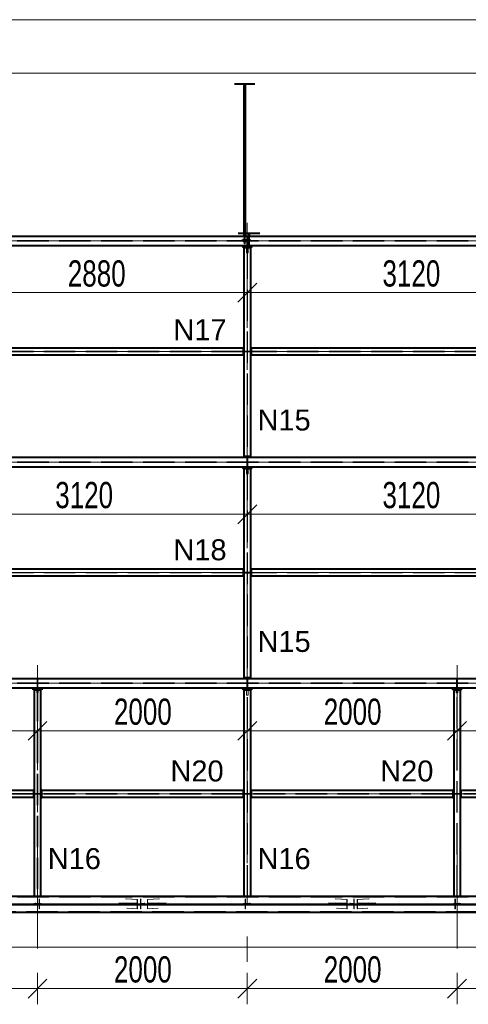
# Model space of a CAD drawing. Header units: metres. Extents: x 217 to 322, y -6 to 53.
# Tile 23 of 39: x 247 to 251, y 38 to 47. Entities that reach past the tile are written whole.
import ezdxf

# ---------------------------------------------------------------- set-up
doc = ezdxf.new("R2010")
doc.units = ezdxf.units.M
for name, pattern in [('__RA_15', [1.7, 1, -0.3, 0.1, -0.3]), ('__RA_2', [0.4, 0.3, -0.1]), ('__RA_4', [0.6, 0.3, -0.1, 0, -0.1, 0, -0.1])]:
    doc.linetypes.add(name, pattern=pattern)
for name, color, linetype, lineweight in [('OSY', 204, '__RA_15', 13), ('POPIS', 7, 'Continuous', 13), ('Standard', 7, 'Continuous', 40), ('VYZTUZ', 11, 'Continuous', 50)]:
    doc.layers.add(name, color=color, linetype=linetype, lineweight=lineweight)
doc.styles.add('ARIAL', font='ARIAL.TTF')

msp = doc.modelspace()

# ---------------------------------------------------------------- linework, layer by layer
at = {"layer": 'OSY', "color": 204, "linetype": 'Continuous', "lineweight": 13}
for p, q in [((223.0094, 47.3405), (268.4574, 47.3405)), ((223.0094, 45.2328), (268.4574, 45.2328)), ((227.8694, 44.179), (266.4974, 44.179)), ((223.0094, 43.1251), (268.4574, 43.1251)), ((227.8694, 42.0713), (266.4974, 42.0713)), ((223.0094, 41.0174), (268.4574, 41.0174)), ((227.8694, 39.9636), (266.4974, 39.9636)), ((223.0094, 38.9097), (268.4574, 38.9097))]:
    msp.add_line(p, q, dxfattribs=at)
at = {"layer": 'OSY', "color": 204, "linetype": '__RA_15', "lineweight": 13}
for p, q in [((249.0971, 45.4037), (249.0971, 38.3637)), ((247.0971, 41.1883), (247.0971, 38.3637)), ((251.0971, 41.1883), (251.0971, 38.3637))]:
    msp.add_line(p, q, dxfattribs=at)
at = {"layer": 'Standard', "color": 1, "linetype": '__RA_4', "lineweight": 40}
for p, q in [((248.9755, 46.7305), (249.1645, 46.7305)), ((248.9797, 46.7305), (249.1688, 46.7305)), ((249.0279, 46.7305), (249.1062, 46.7305)), ((249.0381, 46.7305), (249.1164, 46.7305)), ((249.0111, 45.3056), (249.2171, 45.3056))]:
    msp.add_line(p, q, dxfattribs=at)
at = {"layer": 'Standard', "color": 1, "linetype": 'Continuous', "lineweight": 40}
for p, q in [((249.0661, 45.2778), (249.0661, 46.7305)), ((249.0679, 45.2778), (249.0679, 46.7305)), ((249.0721, 45.2778), (249.0721, 46.7305)), ((249.0764, 45.2778), (249.0764, 46.7305)), ((249.0781, 46.7305), (249.0781, 45.2778)), ((246.1031, 45.2778), (252.0911, 45.2778)), ((249.1111, 45.3056), (249.1111, 45.2986)), ((249.1111, 45.2986), (249.1111, 45.2778)), ((249.1171, 45.2986), (249.1111, 45.2986)), ((249.1171, 45.3056), (249.1171, 45.2986)), ((249.1171, 45.2778), (249.1171, 45.2986)), ((246.1031, 45.1878), (252.0911, 45.1878)), ((249.0471, 45.1798), (249.0471, 45.1878)), ((249.0471, 45.1798), (249.1471, 45.1798)), ((249.0549, 45.1798), (249.0549, 45.1748)), ((249.0549, 45.1748), (249.0899, 45.1748)), ((249.0651, 45.1698), (249.0651, 43.1781)), ((249.0651, 45.1698), (249.1291, 45.1698)), ((249.0899, 45.1748), (249.0899, 45.1698)), ((249.0949, 45.1698), (249.0949, 45.1798)), ((249.0993, 45.1798), (249.0993, 45.1698)), ((249.1043, 45.1698), (249.1043, 45.1748)), ((249.1043, 45.1748), (249.1393, 45.1748)), ((249.1111, 45.1748), (249.1111, 45.1711)), ((249.1111, 45.1711), (249.1171, 45.1711)), ((249.1171, 45.1711), (249.1171, 45.1748)), ((249.1291, 43.1781), (249.1291, 45.1698)), ((249.1393, 45.1748), (249.1393, 45.1798)), ((249.1471, 45.1878), (249.1471, 45.1798)), ((249.0571, 44.211), (246.2571, 44.211)), ((249.0571, 44.219), (249.0571, 44.211)), ((249.0571, 44.219), (249.0651, 44.219)), ((249.0571, 44.211), (249.0571, 44.147)), ((249.1291, 44.219), (249.1371, 44.219)), ((249.1371, 44.211), (249.1371, 44.219)), ((249.1371, 44.147), (249.1371, 44.211)), ((252.1771, 44.211), (249.1371, 44.211)), ((246.2571, 44.147), (249.0571, 44.147)), ((249.0571, 44.147), (249.0571, 44.139)), ((249.0651, 44.139), (249.0571, 44.139)), ((249.1371, 44.139), (249.1291, 44.139)), ((249.1371, 44.139), (249.1371, 44.147)), ((249.1371, 44.147), (252.1771, 44.147)), ((246.1031, 43.1701), (252.0911, 43.1701)), ((249.0571, 43.1701), (249.0571, 43.1781)), ((249.0651, 43.1781), (249.0571, 43.1781)), ((249.1291, 43.1781), (249.0651, 43.1781)), ((249.1371, 43.1781), (249.1291, 43.1781)), ((249.1371, 43.1781), (249.1371, 43.1701)), ((246.1031, 43.0801), (252.0911, 43.0801)), ((249.0471, 43.0721), (249.0471, 43.0801)), ((249.0471, 43.0721), (249.1471, 43.0721)), ((249.0549, 43.0721), (249.0549, 43.0671)), ((249.0549, 43.0671), (249.0899, 43.0671)), ((249.0899, 43.0671), (249.0899, 43.0621)), ((249.0949, 43.0621), (249.0949, 43.0721)), ((249.0993, 43.0721), (249.0993, 43.0621)), ((249.1043, 43.0621), (249.1043, 43.0671)), ((249.1043, 43.0671), (249.1393, 43.0671)), ((249.1393, 43.0671), (249.1393, 43.0721)), ((249.1471, 43.0801), (249.1471, 43.0721)), ((249.0651, 43.0621), (249.0651, 41.0704)), ((249.0651, 43.0621), (249.1291, 43.0621)), ((249.1291, 41.0704), (249.1291, 43.0621)), ((249.0571, 42.1033), (246.0171, 42.1033)), ((246.0171, 42.0393), (249.0571, 42.0393)), ((249.0571, 42.1113), (249.0571, 42.1033)), ((249.0571, 42.1113), (249.0651, 42.1113)), ((249.0571, 42.1033), (249.0571, 42.0393)), ((249.0571, 42.0393), (249.0571, 42.0313)), ((249.1291, 42.1113), (249.1371, 42.1113)), ((249.1371, 42.1033), (249.1371, 42.1113)), ((249.1371, 42.0393), (249.1371, 42.1033)), ((252.1771, 42.1033), (249.1371, 42.1033)), ((249.1371, 42.0313), (249.1371, 42.0393)), ((249.1371, 42.0393), (252.1771, 42.0393)), ((249.0651, 42.0313), (249.0571, 42.0313)), ((249.1371, 42.0313), (249.1291, 42.0313)), ((246.1031, 41.0624), (252.0911, 41.0624)), ((249.0571, 41.0624), (249.0571, 41.0704)), ((249.0651, 41.0704), (249.0571, 41.0704)), ((249.1291, 41.0704), (249.0651, 41.0704)), ((249.1371, 41.0704), (249.1291, 41.0704)), ((249.1371, 41.0704), (249.1371, 41.0624)), ((246.1031, 40.9724), (252.0911, 40.9724)), ((247.0471, 40.9644), (247.0471, 40.9724)), ((247.0471, 40.9644), (247.1471, 40.9644)), ((247.0549, 40.9644), (247.0549, 40.9594)), ((247.0549, 40.9594), (247.0899, 40.9594)), ((247.0651, 40.9544), (247.0651, 38.9847)), ((247.0651, 40.9544), (247.1291, 40.9544)), ((247.0899, 40.9594), (247.0899, 40.9544)), ((247.0949, 40.9544), (247.0949, 40.9644)), ((247.0993, 40.9644), (247.0993, 40.9544)), ((247.1043, 40.9544), (247.1043, 40.9594)), ((247.1043, 40.9594), (247.1393, 40.9594)), ((247.1291, 38.9847), (247.1291, 40.9544)), ((247.1393, 40.9594), (247.1393, 40.9644)), ((247.1471, 40.9724), (247.1471, 40.9644)), ((249.0471, 40.9644), (249.0471, 40.9724)), ((249.0471, 40.9644), (249.1471, 40.9644)), ((249.0549, 40.9644), (249.0549, 40.9594)), ((249.0549, 40.9594), (249.0899, 40.9594)), ((249.0651, 40.9544), (249.1291, 40.9544)), ((249.0651, 40.9544), (249.0651, 38.9847)), ((249.0899, 40.9594), (249.0899, 40.9544)), ((249.0949, 40.9544), (249.0949, 40.9644)), ((249.0993, 40.9644), (249.0993, 40.9544)), ((249.1043, 40.9544), (249.1043, 40.9594)), ((249.1043, 40.9594), (249.1393, 40.9594)), ((249.1291, 38.9847), (249.1291, 40.9544)), ((249.1393, 40.9594), (249.1393, 40.9644)), ((249.1471, 40.9724), (249.1471, 40.9644)), ((251.0471, 40.9644), (251.0471, 40.9724)), ((251.0471, 40.9644), (251.1471, 40.9644)), ((251.0549, 40.9644), (251.0549, 40.9594)), ((251.0549, 40.9594), (251.0899, 40.9594)), ((251.0651, 40.9544), (251.1291, 40.9544)), ((251.0651, 40.9544), (251.0651, 38.9847)), ((251.0899, 40.9594), (251.0899, 40.9544)), ((251.0949, 40.9544), (251.0949, 40.9644)), ((251.0993, 40.9644), (251.0993, 40.9544)), ((251.1043, 40.9544), (251.1043, 40.9594)), ((251.1043, 40.9594), (251.1393, 40.9594)), ((251.1291, 38.9847), (251.1291, 40.9544)), ((251.1393, 40.9594), (251.1393, 40.9644)), ((251.1471, 40.9724), (251.1471, 40.9644)), ((247.0571, 39.9956), (245.1371, 39.9956)), ((247.0571, 40.0036), (247.0571, 39.9956)), ((247.0571, 40.0036), (247.0651, 40.0036)), ((247.0571, 39.9956), (247.0571, 39.9316)), ((247.1291, 40.0036), (247.1371, 40.0036)), ((247.1371, 39.9956), (247.1371, 40.0036)), ((247.1371, 39.9316), (247.1371, 39.9956)), ((249.0571, 39.9956), (247.1371, 39.9956)), ((249.0571, 40.0036), (249.0571, 39.9956)), ((249.0571, 40.0036), (249.0651, 40.0036)), ((249.0571, 39.9956), (249.0571, 39.9316)), ((249.1291, 40.0036), (249.1371, 40.0036)), ((249.1371, 39.9956), (249.1371, 40.0036)), ((249.1371, 39.9316), (249.1371, 39.9956)), ((251.0571, 39.9956), (249.1371, 39.9956)), ((251.0571, 40.0036), (251.0571, 39.9956)), ((251.0571, 40.0036), (251.0651, 40.0036)), ((251.0571, 39.9956), (251.0571, 39.9316)), ((251.1291, 40.0036), (251.1371, 40.0036)), ((251.1371, 39.9956), (251.1371, 40.0036)), ((251.1371, 39.9316), (251.1371, 39.9956)), ((253.0571, 39.9956), (251.1371, 39.9956)), ((245.1371, 39.9316), (247.0571, 39.9316)), ((247.0571, 39.9316), (247.0571, 39.9236)), ((247.0651, 39.9236), (247.0571, 39.9236)), ((247.1371, 39.9236), (247.1291, 39.9236)), ((247.1371, 39.9236), (247.1371, 39.9316)), ((247.1371, 39.9316), (249.0571, 39.9316)), ((249.0571, 39.9316), (249.0571, 39.9236)), ((249.0651, 39.9236), (249.0571, 39.9236)), ((249.1371, 39.9236), (249.1291, 39.9236)), ((249.1371, 39.9236), (249.1371, 39.9316)), ((249.1371, 39.9316), (251.0571, 39.9316)), ((251.0571, 39.9316), (251.0571, 39.9236)), ((251.0651, 39.9236), (251.0571, 39.9236)), ((251.1371, 39.9236), (251.1291, 39.9236)), ((251.1371, 39.9236), (251.1371, 39.9316)), ((251.1371, 39.9316), (253.0571, 39.9316)), ((247.0651, 38.9847), (246.1031, 38.9847)), ((247.1291, 38.9847), (247.0651, 38.9847)), ((247.1291, 38.9847), (247.0651, 38.9847)), ((249.0651, 38.9847), (247.1291, 38.9847)), ((249.1291, 38.9847), (249.0651, 38.9847)), ((249.1291, 38.9847), (249.0651, 38.9847)), ((251.0651, 38.9847), (249.1291, 38.9847)), ((251.1291, 38.9847), (251.0651, 38.9847)), ((251.1291, 38.9847), (251.0651, 38.9847)), ((252.0911, 38.9847), (251.1291, 38.9847)), ((252.0911, 38.9097), (246.1031, 38.9097)), ((246.1031, 38.9097), (252.0911, 38.9097)), ((246.1031, 38.8347), (252.0911, 38.8347))]:
    msp.add_line(p, q, dxfattribs=at)
at = {"layer": 'Standard', "color": 136, "linetype": '__RA_2', "lineweight": 18}
for p, q in [((246.1031, 45.2356), (252.0911, 45.2356)), ((246.1031, 45.23), (252.0911, 45.23)), ((249.0471, 45.2368), (249.0471, 45.2454)), ((249.0471, 45.2368), (249.0471, 45.2288)), ((249.1271, 45.2368), (249.0471, 45.2368)), ((249.0471, 45.2368), (249.1271, 45.2368)), ((249.1271, 45.2328), (249.0471, 45.2328)), ((249.0471, 45.2288), (249.1271, 45.2288)), ((249.0571, 45.2514), (249.0571, 45.2448)), ((249.1111, 45.2448), (249.0571, 45.2448)), ((249.0571, 45.2448), (249.0571, 45.2388)), ((249.0571, 45.2388), (249.1171, 45.2388)), ((249.0571, 45.2374), (249.0571, 45.2309)), ((249.1171, 45.2309), (249.0571, 45.2309)), ((249.0571, 45.2309), (249.0571, 45.2249)), ((249.0661, 45.2056), (249.0661, 45.2778)), ((249.0679, 45.2056), (249.0679, 45.2778)), ((249.0721, 45.2056), (249.0721, 45.2778)), ((249.0764, 45.2056), (249.0764, 45.2778)), ((249.0781, 45.2778), (249.0781, 45.2056)), ((249.0931, 45.2456), (249.0931, 45.2778)), ((249.1011, 45.2456), (249.0931, 45.2456)), ((249.0931, 45.2456), (249.0931, 45.2356)), ((249.0931, 45.23), (249.0931, 45.22)), ((249.1011, 45.2778), (249.1011, 45.2456)), ((249.1011, 45.2356), (249.1011, 45.2456)), ((249.1011, 45.22), (249.1011, 45.23)), ((249.1111, 45.2778), (249.1111, 45.2448)), ((249.1111, 45.2249), (249.1111, 45.2314)), ((249.1171, 45.2388), (249.1171, 45.2778)), ((249.1171, 45.2309), (249.1171, 45.2374)), ((249.1171, 45.1798), (249.1171, 45.2309)), ((249.1271, 45.2454), (249.1271, 45.2368)), ((249.1271, 45.2368), (249.1271, 45.2288)), ((249.0571, 45.2249), (249.1111, 45.2249)), ((249.0679, 45.2056), (249.0661, 45.2056)), ((249.0721, 45.2056), (249.0679, 45.2056)), ((249.0764, 45.2056), (249.0721, 45.2056)), ((249.0781, 45.2056), (249.0764, 45.2056)), ((249.0899, 45.1698), (249.0899, 45.1198)), ((249.0931, 45.22), (249.1011, 45.22)), ((249.0931, 45.1878), (249.0931, 45.22)), ((249.0949, 45.1698), (249.0949, 43.1781)), ((249.0993, 45.1698), (249.0993, 43.1781)), ((249.1011, 45.22), (249.1011, 45.1878)), ((249.1043, 45.1198), (249.1043, 45.1698)), ((249.1111, 45.2249), (249.1111, 45.1798)), ((249.1111, 45.1798), (249.1111, 45.1748)), ((249.1171, 45.1748), (249.1171, 45.1798)), ((249.0899, 45.1198), (249.0949, 45.1198)), ((249.0993, 45.1198), (249.1043, 45.1198)), ((249.0571, 44.1812), (246.2571, 44.1812)), ((249.0571, 44.1768), (246.2571, 44.1768)), ((249.0651, 44.183), (249.0849, 44.183)), ((249.0849, 44.175), (249.0651, 44.175)), ((249.0949, 44.183), (249.0849, 44.183)), ((249.0849, 44.183), (249.0849, 44.175)), ((249.0849, 44.175), (249.0949, 44.175)), ((249.1093, 44.183), (249.0993, 44.183)), ((249.0993, 44.175), (249.1093, 44.175)), ((249.1093, 44.175), (249.1093, 44.183)), ((249.1093, 44.183), (249.1291, 44.183)), ((249.1291, 44.175), (249.1093, 44.175)), ((252.1771, 44.1812), (249.1371, 44.1812)), ((252.1771, 44.1768), (249.1371, 44.1768)), ((249.0931, 43.1379), (249.0931, 43.1701)), ((249.1011, 43.1701), (249.1011, 43.1379)), ((246.1031, 43.1279), (252.0911, 43.1279)), ((246.1031, 43.1223), (252.0911, 43.1223)), ((249.1011, 43.1379), (249.0931, 43.1379)), ((249.0931, 43.1379), (249.0931, 43.1279)), ((249.0931, 43.1223), (249.0931, 43.1123)), ((249.0931, 43.1123), (249.1011, 43.1123)), ((249.0931, 43.0801), (249.0931, 43.1123)), ((249.1011, 43.1279), (249.1011, 43.1379)), ((249.1011, 43.1123), (249.1011, 43.1223)), ((249.1011, 43.1123), (249.1011, 43.0801)), ((249.0899, 43.0621), (249.0899, 43.0121)), ((249.0899, 43.0121), (249.0949, 43.0121)), ((249.0949, 43.0621), (249.0949, 41.0704)), ((249.0993, 43.0621), (249.0993, 41.0704)), ((249.0993, 43.0121), (249.1043, 43.0121)), ((249.1043, 43.0121), (249.1043, 43.0621)), ((249.0571, 42.0735), (246.0171, 42.0735)), ((249.0571, 42.0691), (246.0171, 42.0691)), ((249.0651, 42.0753), (249.0849, 42.0753)), ((249.0849, 42.0673), (249.0651, 42.0673)), ((249.0949, 42.0753), (249.0849, 42.0753)), ((249.0849, 42.0753), (249.0849, 42.0673)), ((249.0849, 42.0673), (249.0949, 42.0673)), ((249.1093, 42.0753), (249.0993, 42.0753)), ((249.0993, 42.0673), (249.1093, 42.0673)), ((249.1093, 42.0673), (249.1093, 42.0753)), ((249.1093, 42.0753), (249.1291, 42.0753)), ((249.1291, 42.0673), (249.1093, 42.0673)), ((252.1771, 42.0735), (249.1371, 42.0735)), ((252.1771, 42.0691), (249.1371, 42.0691)), ((246.1031, 41.0202), (252.0911, 41.0202)), ((246.1031, 41.0146), (252.0911, 41.0146)), ((247.0931, 41.0302), (247.0931, 41.0624)), ((247.1011, 41.0302), (247.0931, 41.0302)), ((247.0931, 41.0302), (247.0931, 41.0202)), ((247.0931, 41.0146), (247.0931, 41.0046)), ((247.0931, 41.0046), (247.1011, 41.0046)), ((247.0931, 40.9724), (247.0931, 41.0046)), ((247.1011, 41.0624), (247.1011, 41.0302)), ((247.1011, 41.0202), (247.1011, 41.0302)), ((247.1011, 41.0046), (247.1011, 41.0146)), ((247.1011, 41.0046), (247.1011, 40.9724)), ((249.0931, 41.0302), (249.0931, 41.0624)), ((249.1011, 41.0302), (249.0931, 41.0302)), ((249.0931, 41.0302), (249.0931, 41.0202)), ((249.0931, 41.0146), (249.0931, 41.0046)), ((249.0931, 41.0046), (249.1011, 41.0046)), ((249.0931, 40.9724), (249.0931, 41.0046)), ((249.1011, 41.0624), (249.1011, 41.0302)), ((249.1011, 41.0202), (249.1011, 41.0302)), ((249.1011, 41.0046), (249.1011, 41.0146)), ((249.1011, 41.0046), (249.1011, 40.9724)), ((251.0931, 41.0302), (251.0931, 41.0624)), ((251.1011, 41.0302), (251.0931, 41.0302)), ((251.0931, 41.0302), (251.0931, 41.0202)), ((251.0931, 41.0146), (251.0931, 41.0046)), ((251.0931, 41.0046), (251.1011, 41.0046)), ((251.0931, 40.9724), (251.0931, 41.0046)), ((251.1011, 41.0624), (251.1011, 41.0302)), ((251.1011, 41.0202), (251.1011, 41.0302)), ((251.1011, 41.0046), (251.1011, 41.0146)), ((251.1011, 41.0046), (251.1011, 40.9724)), ((247.0899, 40.9544), (247.0899, 40.9244)), ((247.0899, 40.9244), (247.0949, 40.9244)), ((247.0949, 40.9544), (247.0949, 38.9847)), ((247.0993, 40.9544), (247.0993, 38.9847)), ((247.0993, 40.9244), (247.1043, 40.9244)), ((247.1043, 40.9244), (247.1043, 40.9544)), ((249.0899, 40.9544), (249.0899, 40.9044)), ((249.0949, 38.9847), (249.0949, 40.9544)), ((249.0993, 38.9847), (249.0993, 40.9544)), ((249.1043, 40.9044), (249.1043, 40.9544)), ((251.0899, 40.9544), (251.0899, 40.9244)), ((251.0899, 40.9244), (251.0949, 40.9244)), ((251.0949, 38.9847), (251.0949, 40.9544)), ((251.0993, 38.9847), (251.0993, 40.9544)), ((251.0993, 40.9244), (251.1043, 40.9244)), ((251.1043, 40.9244), (251.1043, 40.9544)), ((249.0899, 40.9044), (249.0949, 40.9044)), ((249.0993, 40.9044), (249.1043, 40.9044)), ((247.0571, 39.9658), (245.1371, 39.9658)), ((247.0571, 39.9614), (245.1371, 39.9614)), ((247.0651, 39.9676), (247.0849, 39.9676)), ((247.0849, 39.9596), (247.0651, 39.9596)), ((247.0949, 39.9676), (247.0849, 39.9676)), ((247.0849, 39.9676), (247.0849, 39.9596)), ((247.0849, 39.9596), (247.0949, 39.9596)), ((247.1093, 39.9676), (247.0993, 39.9676)), ((247.0993, 39.9596), (247.1093, 39.9596)), ((247.1093, 39.9596), (247.1093, 39.9676)), ((247.1093, 39.9676), (247.1291, 39.9676)), ((247.1291, 39.9596), (247.1093, 39.9596)), ((249.0571, 39.9658), (247.1371, 39.9658)), ((249.0571, 39.9614), (247.1371, 39.9614)), ((249.0651, 39.9676), (249.0849, 39.9676)), ((249.0849, 39.9596), (249.0651, 39.9596)), ((249.0949, 39.9676), (249.0849, 39.9676)), ((249.0849, 39.9676), (249.0849, 39.9596)), ((249.0849, 39.9596), (249.0949, 39.9596)), ((249.1093, 39.9676), (249.0993, 39.9676)), ((249.0993, 39.9596), (249.1093, 39.9596)), ((249.1093, 39.9596), (249.1093, 39.9676)), ((249.1093, 39.9676), (249.1291, 39.9676)), ((249.1291, 39.9596), (249.1093, 39.9596)), ((251.0571, 39.9658), (249.1371, 39.9658)), ((251.0571, 39.9614), (249.1371, 39.9614)), ((251.0651, 39.9676), (251.0849, 39.9676)), ((251.0849, 39.9596), (251.0651, 39.9596)), ((251.0949, 39.9676), (251.0849, 39.9676)), ((251.0849, 39.9676), (251.0849, 39.9596)), ((251.0849, 39.9596), (251.0949, 39.9596)), ((251.1093, 39.9676), (251.0993, 39.9676)), ((251.0993, 39.9596), (251.1093, 39.9596)), ((251.1093, 39.9596), (251.1093, 39.9676)), ((251.1093, 39.9676), (251.1291, 39.9676)), ((251.1291, 39.9596), (251.1093, 39.9596)), ((253.0571, 39.9658), (251.1371, 39.9658)), ((253.0571, 39.9614), (251.1371, 39.9614)), ((246.1031, 38.9787), (252.0911, 38.9787)), ((247.0949, 38.9847), (247.0651, 38.9847)), ((247.1291, 38.9847), (247.0993, 38.9847)), ((247.1131, 38.9625), (247.1131, 38.9553)), ((247.1131, 38.9553), (247.1131, 38.9194)), ((247.1171, 38.9553), (247.1131, 38.9553)), ((247.1171, 38.9625), (247.1171, 38.9553)), ((247.1171, 38.9154), (247.1171, 38.9553)), ((247.935, 38.9625), (248.0474, 38.9565)), ((247.9426, 38.9625), (248.0495, 38.9568)), ((248.0495, 38.9568), (248.0474, 38.9565)), ((248.0474, 38.9565), (248.0474, 38.9207)), ((248.0495, 38.917), (248.0495, 38.9568)), ((248.0771, 38.9553), (248.0771, 38.9625)), ((248.0771, 38.9553), (248.0771, 38.9154)), ((248.0811, 38.9553), (248.0771, 38.9553)), ((248.0811, 38.9553), (248.0811, 38.9625)), ((248.0811, 38.9194), (248.0811, 38.9553)), ((248.1448, 38.9568), (248.2517, 38.9625)), ((248.1448, 38.9568), (248.1448, 38.917)), ((248.1469, 38.9565), (248.1448, 38.9568)), ((248.1469, 38.9565), (248.2593, 38.9625)), ((248.1469, 38.9207), (248.1469, 38.9565)), ((249.0949, 38.9847), (249.0651, 38.9847)), ((249.0771, 38.9553), (249.0771, 38.9625)), ((249.0771, 38.9553), (249.0771, 38.9154)), ((249.0811, 38.9553), (249.0771, 38.9553)), ((249.0811, 38.9553), (249.0811, 38.9625)), ((249.0811, 38.9194), (249.0811, 38.9553)), ((249.1291, 38.9847), (249.0993, 38.9847)), ((249.935, 38.9625), (250.0474, 38.9565)), ((249.9426, 38.9625), (250.0495, 38.9568)), ((250.0495, 38.9568), (250.0474, 38.9565)), ((250.0474, 38.9565), (250.0474, 38.9207)), ((250.0495, 38.917), (250.0495, 38.9568)), ((250.1131, 38.9625), (250.1131, 38.9553)), ((250.1131, 38.9553), (250.1131, 38.9194)), ((250.1171, 38.9553), (250.1131, 38.9553)), ((250.1171, 38.9625), (250.1171, 38.9553)), ((250.1171, 38.9154), (250.1171, 38.9553)), ((250.1448, 38.9568), (250.2517, 38.9625)), ((250.1448, 38.9568), (250.1448, 38.917)), ((250.1469, 38.9565), (250.1448, 38.9568)), ((250.1469, 38.9565), (250.2593, 38.9625)), ((250.1469, 38.9207), (250.1469, 38.9565)), ((251.0949, 38.9847), (251.0651, 38.9847)), ((251.0771, 38.9553), (251.0771, 38.9625)), ((251.0771, 38.9553), (251.0771, 38.9154)), ((251.0811, 38.9553), (251.0771, 38.9553)), ((251.0811, 38.9553), (251.0811, 38.9625)), ((251.0811, 38.9194), (251.0811, 38.9553)), ((251.1291, 38.9847), (251.0993, 38.9847)), ((252.0911, 38.9097), (246.1031, 38.9097)), ((246.1031, 38.9097), (252.0911, 38.9097)), ((247.1321, 38.9198), (247.0621, 38.9198)), ((247.0621, 38.9138), (247.0621, 38.9198)), ((247.0621, 38.9058), (247.0621, 38.9138)), ((247.1321, 38.9138), (247.0621, 38.9138)), ((247.0621, 38.9118), (247.1321, 38.9118)), ((247.0621, 38.9058), (247.1321, 38.9058)), ((247.0771, 38.9263), (247.0771, 38.9194)), ((247.1131, 38.9194), (247.0771, 38.9194)), ((247.0771, 38.9194), (247.0771, 38.9154)), ((247.0771, 38.9154), (247.1171, 38.9154)), ((247.0771, 38.9143), (247.0771, 38.9074)), ((247.1171, 38.9074), (247.0771, 38.9074)), ((247.0771, 38.9074), (247.0771, 38.9034)), ((247.0771, 38.9034), (247.1131, 38.9034)), ((247.1131, 38.9034), (247.1131, 38.9103)), ((247.1131, 38.9034), (247.1131, 38.8676)), ((247.1131, 38.8676), (247.1171, 38.8676)), ((247.1171, 38.9074), (247.1171, 38.9143)), ((247.1171, 38.8676), (247.1171, 38.9074)), ((247.1321, 38.9198), (247.1321, 38.9138)), ((247.1321, 38.9058), (247.1321, 38.9138)), ((247.8716, 38.9263), (248.0284, 38.918)), ((248.0284, 38.9141), (247.8722, 38.9223)), ((247.8733, 38.9143), (248.0284, 38.9061)), ((248.0284, 38.9021), (247.8739, 38.9103)), ((247.94, 38.9263), (248.0474, 38.9207)), ((248.0474, 38.9047), (247.9422, 38.9103)), ((247.9471, 38.9138), (247.9471, 38.9223)), ((247.9471, 38.9138), (247.9471, 38.9058)), ((248.2471, 38.9138), (247.9471, 38.9138)), ((247.9471, 38.9058), (248.2471, 38.9058)), ((248.0474, 38.8688), (247.9472, 38.8741)), ((247.9481, 38.9223), (248.0495, 38.917)), ((248.0495, 38.909), (247.9492, 38.9143)), ((248.0495, 38.8691), (247.9547, 38.8741)), ((248.0474, 38.9207), (248.0284, 38.918)), ((248.0284, 38.918), (248.0284, 38.9141)), ((248.0284, 38.9141), (248.0495, 38.917)), ((248.0495, 38.909), (248.0284, 38.9061)), ((248.0284, 38.9061), (248.0284, 38.9021)), ((248.0284, 38.9021), (248.0474, 38.9047)), ((248.0474, 38.9047), (248.0474, 38.8688)), ((248.0474, 38.8688), (248.0495, 38.8691)), ((248.0495, 38.8691), (248.0495, 38.909)), ((248.0771, 38.9154), (248.1171, 38.9154)), ((248.0771, 38.9143), (248.0771, 38.9074)), ((248.0771, 38.9074), (248.0771, 38.8676)), ((248.1171, 38.9074), (248.0771, 38.9074)), ((248.0771, 38.8676), (248.0811, 38.8676)), ((248.1171, 38.9194), (248.0811, 38.9194)), ((248.0811, 38.9103), (248.0811, 38.9034)), ((248.0811, 38.8676), (248.0811, 38.9034)), ((248.0811, 38.9034), (248.1171, 38.9034)), ((248.1171, 38.9194), (248.1171, 38.9263)), ((248.1171, 38.9154), (248.1171, 38.9194)), ((248.1171, 38.9074), (248.1171, 38.9143)), ((248.1171, 38.9034), (248.1171, 38.9074)), ((248.1448, 38.917), (248.2462, 38.9223)), ((248.1448, 38.917), (248.1658, 38.9141)), ((248.2451, 38.9143), (248.1448, 38.909)), ((248.1448, 38.909), (248.1448, 38.8691)), ((248.1658, 38.9061), (248.1448, 38.909)), ((248.2395, 38.8741), (248.1448, 38.8691)), ((248.1448, 38.8691), (248.1469, 38.8688)), ((248.1469, 38.9207), (248.2543, 38.9263)), ((248.1658, 38.918), (248.1469, 38.9207)), ((248.2521, 38.9103), (248.1469, 38.9047)), ((248.1469, 38.8688), (248.1469, 38.9047)), ((248.1469, 38.9047), (248.1658, 38.9021)), ((248.2471, 38.8741), (248.1469, 38.8688)), ((248.1658, 38.918), (248.3226, 38.9263)), ((248.3221, 38.9223), (248.1658, 38.9141)), ((248.1658, 38.9141), (248.1658, 38.918)), ((248.1658, 38.9061), (248.321, 38.9143)), ((248.3204, 38.9103), (248.1658, 38.9021)), ((248.1658, 38.9021), (248.1658, 38.9061)), ((248.2471, 38.9223), (248.2471, 38.9138)), ((248.2471, 38.9138), (248.2471, 38.9058)), ((249.0621, 38.9138), (249.0621, 38.9198)), ((249.1321, 38.9198), (249.0621, 38.9198)), ((249.1321, 38.9138), (249.0621, 38.9138)), ((249.0621, 38.9138), (249.0621, 38.9058)), ((249.0621, 38.9118), (249.1321, 38.9118)), ((249.0621, 38.9058), (249.1321, 38.9058)), ((249.0771, 38.9154), (249.1171, 38.9154)), ((249.0771, 38.9143), (249.0771, 38.9074)), ((249.0771, 38.9074), (249.0771, 38.8676)), ((249.1171, 38.9074), (249.0771, 38.9074)), ((249.0771, 38.8676), (249.0811, 38.8676)), ((249.1171, 38.9194), (249.0811, 38.9194)), ((249.0811, 38.9103), (249.0811, 38.9034)), ((249.0811, 38.8676), (249.0811, 38.9034)), ((249.0811, 38.9034), (249.1171, 38.9034)), ((249.1171, 38.9194), (249.1171, 38.9263)), ((249.1171, 38.9154), (249.1171, 38.9194)), ((249.1171, 38.9074), (249.1171, 38.9143)), ((249.1171, 38.9034), (249.1171, 38.9074)), ((249.1321, 38.9198), (249.1321, 38.9138)), ((249.1321, 38.9138), (249.1321, 38.9058)), ((249.8716, 38.9263), (250.0284, 38.918)), ((250.0284, 38.9141), (249.8722, 38.9223)), ((249.8733, 38.9143), (250.0284, 38.9061)), ((250.0284, 38.9021), (249.8739, 38.9103)), ((249.94, 38.9263), (250.0474, 38.9207)), ((250.0474, 38.9047), (249.9422, 38.9103)), ((249.9471, 38.9138), (249.9471, 38.9223)), ((249.9471, 38.9058), (249.9471, 38.9138)), ((250.2471, 38.9138), (249.9471, 38.9138)), ((249.9471, 38.9058), (250.2471, 38.9058)), ((250.0474, 38.8688), (249.9472, 38.8741)), ((249.9481, 38.9223), (250.0495, 38.917)), ((250.0495, 38.909), (249.9492, 38.9143)), ((250.0495, 38.8691), (249.9547, 38.8741)), ((250.0474, 38.9207), (250.0284, 38.918)), ((250.0284, 38.918), (250.0284, 38.9141)), ((250.0284, 38.9141), (250.0495, 38.917)), ((250.0495, 38.909), (250.0284, 38.9061)), ((250.0284, 38.9061), (250.0284, 38.9021)), ((250.0284, 38.9021), (250.0474, 38.9047)), ((250.0474, 38.9047), (250.0474, 38.8688)), ((250.0474, 38.8688), (250.0495, 38.8691)), ((250.0495, 38.8691), (250.0495, 38.909)), ((250.0771, 38.9263), (250.0771, 38.9194)), ((250.1131, 38.9194), (250.0771, 38.9194)), ((250.0771, 38.9194), (250.0771, 38.9154)), ((250.0771, 38.9154), (250.1171, 38.9154)), ((250.0771, 38.9143), (250.0771, 38.9074)), ((250.1171, 38.9074), (250.0771, 38.9074)), ((250.0771, 38.9074), (250.0771, 38.9034)), ((250.0771, 38.9034), (250.1131, 38.9034)), ((250.1131, 38.9034), (250.1131, 38.9103)), ((250.1131, 38.9034), (250.1131, 38.8676)), ((250.1131, 38.8676), (250.1171, 38.8676)), ((250.1171, 38.9074), (250.1171, 38.9143)), ((250.1171, 38.8676), (250.1171, 38.9074)), ((250.1448, 38.917), (250.2462, 38.9223)), ((250.1448, 38.917), (250.1658, 38.9141)), ((250.2451, 38.9143), (250.1448, 38.909)), ((250.1448, 38.909), (250.1448, 38.8691)), ((250.1658, 38.9061), (250.1448, 38.909)), ((250.2395, 38.8741), (250.1448, 38.8691)), ((250.1448, 38.8691), (250.1469, 38.8688)), ((250.1469, 38.9207), (250.2543, 38.9263)), ((250.1658, 38.918), (250.1469, 38.9207)), ((250.2521, 38.9103), (250.1469, 38.9047)), ((250.1469, 38.8688), (250.1469, 38.9047)), ((250.1469, 38.9047), (250.1658, 38.9021)), ((250.2471, 38.8741), (250.1469, 38.8688)), ((250.1658, 38.918), (250.3226, 38.9263)), ((250.3221, 38.9223), (250.1658, 38.9141)), ((250.1658, 38.9141), (250.1658, 38.918)), ((250.1658, 38.9061), (250.321, 38.9143)), ((250.3204, 38.9103), (250.1658, 38.9021)), ((250.1658, 38.9021), (250.1658, 38.9061)), ((250.2471, 38.9223), (250.2471, 38.9138)), ((250.2471, 38.9058), (250.2471, 38.9138)), ((251.0621, 38.9138), (251.0621, 38.9198)), ((251.1321, 38.9198), (251.0621, 38.9198)), ((251.1321, 38.9138), (251.0621, 38.9138)), ((251.0621, 38.9138), (251.0621, 38.9058)), ((251.0621, 38.9118), (251.1321, 38.9118)), ((251.0621, 38.9058), (251.1321, 38.9058)), ((251.0771, 38.9154), (251.1171, 38.9154)), ((251.0771, 38.9143), (251.0771, 38.9074)), ((251.0771, 38.9074), (251.0771, 38.8676)), ((251.1171, 38.9074), (251.0771, 38.9074)), ((251.0771, 38.8676), (251.0811, 38.8676)), ((251.1171, 38.9194), (251.0811, 38.9194)), ((251.0811, 38.9103), (251.0811, 38.9034)), ((251.0811, 38.8676), (251.0811, 38.9034)), ((251.0811, 38.9034), (251.1171, 38.9034)), ((251.1171, 38.9194), (251.1171, 38.9263)), ((251.1171, 38.9154), (251.1171, 38.9194)), ((251.1171, 38.9074), (251.1171, 38.9143)), ((251.1171, 38.9034), (251.1171, 38.9074)), ((251.1321, 38.9198), (251.1321, 38.9138)), ((251.1321, 38.9138), (251.1321, 38.9058)), ((252.0911, 38.8407), (246.1031, 38.8407))]:
    msp.add_line(p, q, dxfattribs=at)
at = {"layer": 'Standard', "color": 204, "linetype": 'Continuous', "lineweight": 13}
msp.add_line((227.6952, 38.8347), (265.6274, 38.8407), dxfattribs=at)
at = {"layer": 'Standard', "color": 7, "linetype": 'Continuous', "lineweight": 13}
msp.add_lwpolyline([(222.9094, 38.5015), (265.7274, 38.5015), (265.7274, 46.8305), (222.9094, 46.8305), (222.9094, 38.5015)], dxfattribs=at)
at = {"layer": 'VYZTUZ', "color": 171, "linetype": 'Continuous', "lineweight": 18}
for p, q in [((249.0971, 44.7397), (249.0971, 44.8897)), ((249.0071, 44.6497), (249.1871, 44.8297)), ((246.2171, 44.7397), (249.0971, 44.7397)), ((249.0971, 44.7397), (249.0971, 44.5897)), ((249.0971, 44.7397), (252.2171, 44.7397)), ((249.0071, 42.5376), (249.1871, 42.7176)), ((249.0971, 42.6276), (249.0971, 42.7776)), ((245.9771, 42.6276), (249.0971, 42.6276)), ((249.0971, 42.6276), (249.0971, 42.4776)), ((249.0971, 42.6276), (252.2171, 42.6276)), ((247.0071, 40.4735), (247.1871, 40.6535)), ((247.0971, 40.5635), (247.0971, 40.7135)), ((249.0071, 40.4735), (249.1871, 40.6535)), ((249.0971, 40.5635), (249.0971, 40.7135)), ((251.0071, 40.4735), (251.1871, 40.6535)), ((251.0971, 40.5635), (251.0971, 40.7135)), ((245.0971, 40.5635), (247.0971, 40.5635)), ((247.0971, 40.5635), (247.0971, 40.4135)), ((247.0971, 40.5635), (249.0971, 40.5635)), ((249.0971, 40.5635), (249.0971, 40.4135)), ((249.0971, 40.5635), (251.0971, 40.5635)), ((251.0971, 40.5635), (251.0971, 40.4135)), ((251.0971, 40.5635), (253.0971, 40.5635)), ((247.0071, 38.0177), (247.1871, 38.1977)), ((247.0971, 38.1077), (247.0971, 38.2577)), ((249.0071, 38.0177), (249.1871, 38.1977)), ((249.0971, 38.1077), (249.0971, 38.2577)), ((251.0071, 38.0177), (251.1871, 38.1977)), ((251.0971, 38.1077), (251.0971, 38.2577)), ((246.7414, 38.1077), (247.0971, 38.1077)), ((247.0971, 38.1077), (247.0971, 37.9577)), ((247.0971, 38.1077), (249.0971, 38.1077)), ((249.0971, 38.1077), (249.0971, 37.9577)), ((249.0971, 38.1077), (251.0971, 38.1077)), ((251.0971, 38.1077), (251.0971, 37.9577)), ((251.0971, 38.1077), (252.0971, 38.1077))]:
    msp.add_line(p, q, dxfattribs=at)

# ---------------------------------------------------------------- texts
at = {"layer": 'POPIS', "color": 204, "linetype": 'Continuous', "lineweight": 13, "char_height": 0.2, "width": 0.09912, "attachment_point": 7, "style": 'ARIAL'}
for s, insert in [('\\W0.99;N17', (248.3921, 44.2864)), ('\\W0.99;N15', (249.194, 43.423)), ('\\W0.99;N18', (248.3921, 42.1864)), ('\\W0.99;N15', (249.194, 41.313)), ('\\W0.99;N20', (248.364, 40.0784)), ('\\W0.99;N20', (250.364, 40.0784)), ('\\W0.99;N16', (247.194, 39.243)), ('\\W0.99;N16', (249.194, 39.243))]:
    msp.add_mtext(s, dxfattribs=dict(at, insert=insert))
at = {"layer": 'VYZTUZ', "color": 171, "linetype": 'Continuous', "lineweight": 18, "char_height": 0.25, "width": 0.089286, "attachment_point": 7, "style": 'ARIAL'}
for s, insert in [('\\W0.71;2880', (247.3856, 44.7939)), ('\\W0.71;3120', (250.3856, 44.7941)), ('\\W0.71;3120', (247.2656, 42.6821)), ('\\W0.71;3120', (250.3856, 42.6821)), ('\\W0.71;2000', (247.8256, 40.6177)), ('\\W0.71;2000', (249.8256, 40.6177)), ('\\W0.71;2000', (247.8256, 38.162)), ('\\W0.71;2000', (249.8256, 38.162))]:
    msp.add_mtext(s, dxfattribs=dict(at, insert=insert))

doc.saveas('drawing.dxf')
